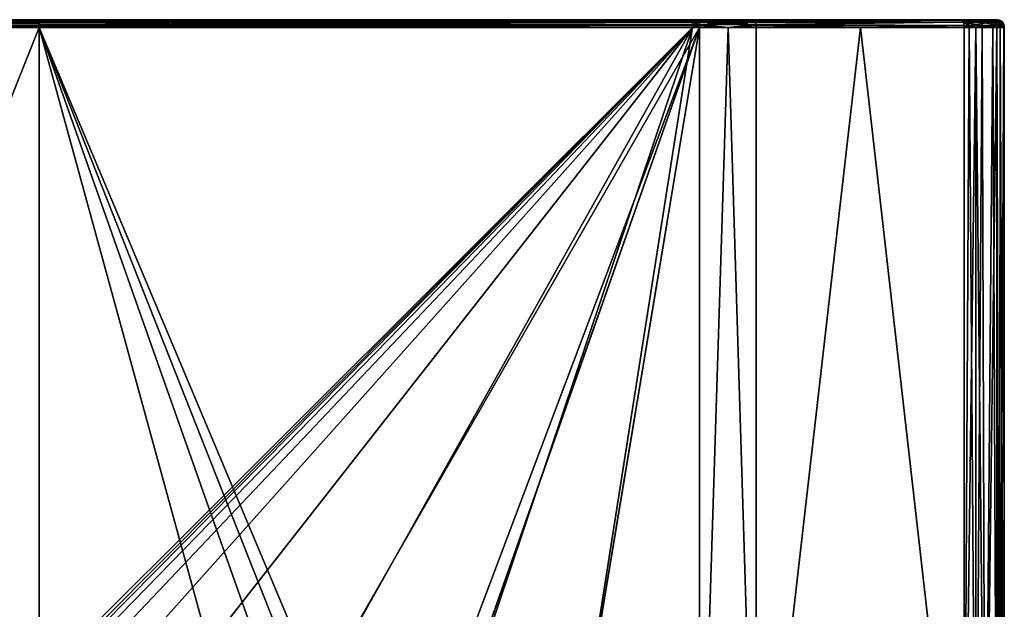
# Model space of a CAD drawing. Header units: centimetres. Extents: x 0.17 to 5.25, y -16.24 to -10.14.
# Tile 6 of 6: x 2.66 to 5.25, y -11.69 to -10.14. Entities that reach past the tile are written whole.
import ezdxf

# ---------------------------------------------------------------- set-up
doc = ezdxf.new("R2010")
doc.units = ezdxf.units.CM
doc.layers.get('0').update_dxf_attribs({"true_color": 0x5890e1})

msp = doc.modelspace()

# ---------------------------------------------------------------- meshes
at = {"color": 114, "true_color": 0x1bb158}
mesh = msp.add_polyface(dxfattribs=at)
corners = [(0.9911, -10.1506, 31.9458), (0.9916, -10.1451, 31.9378), (0.9731, -10.1498, 31.9439), (0.9728, -10.1566, 31.9483), (0.9908, -10.1592, 31.9503), (0.9739, -10.1438, 31.9296), (0.9735, -10.1451, 31.9367), (0.992, -10.1438, 31.9306), (0.9735, -10.1452, 31.937), (0.9728, -10.1592, 31.9492), (0.9908, -10.1641, 31.9509), (2.0151, -11.9055, 30.0839), (0.9727, -10.1641, 30.1277), (2.7105, -10.1641, 30.0756), (1.9753, -11.9102, 30.0849), (1.6439, -11.9807, 30.0952), (1.6147, -11.991, 30.0963), (1.3314, -12.1736, 30.1084), (1.3118, -12.1959, 30.1093), (1.3015, -12.2085, 30.1098), (0.9727, -12.5579, 30.1277), (1.3113, -12.1983, 31.9682), (0.9727, -10.1641, 31.9498), (0.9727, -12.5579, 31.9498), (1.613, -11.9927, 31.9811), (1.9727, -11.9117, 31.9924), (2.7107, -11.8799, 32.0018), (1.6324, -12.0349, 30.127), (1.6278, -12.0242, 30.1103), (1.9802, -11.9456, 30.0992), (1.9778, -11.9286, 30.0883), (2.0221, -11.9563, 30.1333), (1.983, -11.9609, 30.1342), (1.982, -11.957, 30.1159), (1.6619, -12.0289, 30.1441), (2.0185, -12.0018, 31.4151), (1.7192, -12.0576, 31.4151), (0.9739, -10.1438, 30.1479), (2.7105, -10.1451, 30.0887), (0.9735, -10.1451, 30.1408), (0.973, -10.1506, 30.1328), (2.7105, -10.1592, 30.0762), (0.9728, -10.1566, 30.1291), (0.9731, -10.1498, 30.1336), (2.7105, -10.1506, 30.0807), (0.9728, -10.1592, 30.1283), (0.9735, -10.1452, 30.1405), (0.1908, -10.1438, 31.366), (4.429, -10.1438, 31.9306), (2.7105, -10.1438, 30.0959)]
mesh.append_faces([[corners[k] for k in face] for face in [(0, 1, 2), (0, 3, 4), (5, 6, 7), (7, 6, 1), (6, 8, 1), (1, 8, 2), (4, 9, 10), (11, 12, 13), (11, 14, 12), (12, 14, 15), (16, 12, 15), (16, 17, 12), (12, 17, 18), (19, 12, 18), (19, 20, 12), (21, 22, 23), (21, 10, 22), (21, 24, 10), (10, 24, 25), (26, 10, 25), (27, 28, 29), (28, 30, 29), (15, 14, 30), (30, 14, 11), (31, 32, 33), (33, 32, 34), (34, 27, 33), (33, 27, 29), (32, 35, 36), (34, 32, 36), (37, 38, 39), (40, 41, 42), (40, 43, 44), (42, 41, 45), (13, 12, 45), (43, 46, 38), (38, 46, 39)]], dxfattribs={"color": 114})
mesh.append_faces([[corners[k] for k in face] for face in [(47, 7, 48), (47, 49, 37)]], dxfattribs={"vtx0": -1, "vtx2": -1, "color": 114})
mesh = msp.add_polyface(dxfattribs=at)
corners = [(2.7105, -10.1641, 30.0756), (3.1827, -11.888, 30.0794), (2.7105, -11.8785, 30.0756), (2.0151, -11.9055, 30.0839), (2.7107, -11.8799, 32.0018), (4.4302, -10.1641, 31.9509), (0.9908, -10.1641, 31.9509), (2.7165, -11.88, 32.0019), (2.7223, -11.8801, 32.0019), (2.7136, -11.88, 32.0019), (2.7122, -11.88, 32.0019), (2.7109, -11.88, 32.0019), (2.7102, -11.9297, 30.125), (2.7104, -11.9256, 30.1066), (3.1792, -11.9395, 30.1288), (2.7104, -11.9141, 30.09), (3.4391, -11.9571, 30.1159), (2.7104, -11.9031, 30.0819), (3.441, -11.9457, 30.0992), (2.7103, -11.897, 30.079), (1.982, -11.957, 30.1159), (1.9802, -11.9456, 30.0992), (2.0221, -11.9563, 30.1333), (1.9778, -11.9286, 30.0883), (2.7101, -11.9747, 31.4151), (2.0725, -11.9961, 31.4151), (2.0185, -12.0018, 31.4151), (1.983, -11.9609, 30.1342), (2.0801, -12.0117, 31.488), (2.71, -11.991, 31.488), (2.0843, -12.0571, 31.5542), (3.3365, -12.0115, 31.488), (0.9739, -10.1438, 30.1479), (2.7105, -10.1438, 30.0959), (2.7105, -10.1451, 30.0887), (0.973, -10.1506, 30.1328), (2.7105, -10.1506, 30.0807), (2.7105, -10.1592, 30.0762), (0.9731, -10.1498, 30.1336), (0.9728, -10.1592, 30.1283), (0.9916, -10.1451, 31.9378), (0.9911, -10.1506, 31.9458), (4.4299, -10.1506, 31.9458), (0.992, -10.1438, 31.9306), (4.4294, -10.1451, 31.9378), (0.9908, -10.1592, 31.9503), (4.4302, -10.1592, 31.9503), (0.1908, -10.1438, 31.366), (4.447, -10.1438, 30.1479)]
mesh.append_faces([[corners[k] for k in face] for face in [(0, 1, 2), (3, 0, 2), (4, 5, 6), (4, 7, 8), (4, 9, 7), (4, 10, 9), (4, 11, 10), (12, 13, 14), (13, 15, 16), (15, 17, 18), (18, 17, 19), (19, 2, 1), (20, 21, 15), (13, 20, 15), (13, 22, 20), (13, 12, 22), (19, 3, 2), (19, 23, 3), (19, 21, 23), (19, 17, 21), (21, 17, 15), (24, 25, 12), (12, 25, 22), (22, 25, 26), (27, 22, 26), (14, 24, 12), (26, 25, 28), (28, 25, 24), (29, 28, 24), (29, 30, 28), (31, 29, 24), (32, 33, 34), (35, 36, 37), (36, 38, 34), (37, 0, 39)]], dxfattribs={"color": 114})
mesh.append_faces([[corners[k] for k in face] for face in [(47, 48, 33)]], dxfattribs={"vtx0": -1, "vtx2": -1, "color": 114})
mesh.append_faces([[corners[k] for k in face] for face in [(40, 41, 42), (43, 40, 44), (41, 45, 46), (45, 6, 5)]], dxfattribs={"vtx2": -1, "color": 114})
mesh = msp.add_polyface(dxfattribs=at)
corners = [(4.4474, -10.1451, 31.9367), (4.429, -10.1438, 31.9306), (4.4294, -10.1451, 31.9378), (4.4299, -10.1506, 31.9458), (4.4479, -10.1498, 31.9439), (0.9916, -10.1451, 31.9378), (0.992, -10.1438, 31.9306), (0.9911, -10.1506, 31.9458), (4.4302, -10.1592, 31.9503), (4.447, -10.1438, 30.1479), (4.4474, -10.1451, 30.1408), (2.7105, -10.1438, 30.0959), (2.7105, -10.1451, 30.0887), (4.4474, -10.1452, 30.1405), (4.4479, -10.1498, 30.1336), (2.7105, -10.1506, 30.0807), (4.448, -10.1506, 30.1328), (4.4482, -10.1566, 30.1291), (4.4482, -10.1592, 30.1283), (0.1908, -10.1438, 31.366), (4.447, -10.1438, 31.9296), (4.5197, -10.1438, 31.9197), (4.5902, -10.1438, 31.8991), (4.8647, -10.1438, 31.7929), (5.137, -10.1438, 31.6811), (5.1643, -10.1438, 31.6662), (5.1789, -10.1438, 31.6548), (5.2127, -10.1438, 31.6115), (5.2203, -10.1438, 31.5948), (5.2302, -10.1438, 31.5407), (5.2302, -10.1438, 31.366), (5.2302, -10.1438, 31.1911), (5.2302, -10.1438, 31.0387), (5.2302, -10.1438, 30.8863), (5.2302, -10.1438, 30.7115), (5.2302, -10.1438, 30.5367), (5.2291, -10.1438, 30.5183), (5.2127, -10.1438, 30.4659), (5.2031, -10.1438, 30.4502), (5.1643, -10.1438, 30.4112), (5.1486, -10.1438, 30.4018), (5.137, -10.1438, 30.3963), (4.8647, -10.1438, 30.2845), (4.5902, -10.1438, 30.1784), (4.5197, -10.1438, 30.1577)]
mesh.append_faces([[corners[k] for k in face] for face in [(0, 1, 2), (2, 3, 4), (9, 10, 11), (11, 10, 12), (10, 13, 12), (12, 13, 14), (15, 14, 16), (17, 15, 16), (17, 18, 15), (14, 15, 12)]], dxfattribs={"color": 114})
mesh.append_faces([[corners[k] for k in face] for face in [(5, 3, 2), (6, 2, 1), (7, 8, 3)]], dxfattribs={"vtx0": -1, "color": 114})
mesh.append_faces([[corners[k] for k in face] for face in [(19, 1, 20), (19, 20, 21), (19, 21, 22), (19, 22, 23), (19, 23, 24), (19, 24, 25), (19, 25, 26), (19, 26, 27), (19, 27, 28), (19, 28, 29), (19, 29, 30), (19, 30, 31), (19, 31, 32), (19, 32, 33), (19, 33, 34), (19, 34, 35), (19, 35, 36), (19, 36, 37), (19, 37, 38), (19, 38, 39), (19, 39, 40), (19, 40, 41), (19, 41, 42), (19, 42, 43), (19, 43, 44), (19, 44, 9)]], dxfattribs={"vtx0": -1, "vtx2": -1, "color": 114})
mesh = msp.add_polyface(dxfattribs=at)
corners = [(4.4482, -10.1566, 31.9483), (4.4302, -10.1592, 31.9503), (4.4482, -10.1592, 31.9492), (4.524, -10.1641, 31.9395), (4.5971, -10.1592, 31.9176), (4.5968, -10.1566, 31.9167), (4.4302, -10.1641, 31.9509), (4.4483, -10.1641, 31.9498), (3.3227, -11.8975, 30.0821), (3.1827, -11.888, 30.0794), (2.7105, -10.1641, 30.0756), (4.4483, -10.1641, 30.1277), (3.4458, -11.9104, 30.0849), (2.7107, -11.8799, 32.0018), (2.7223, -11.8801, 32.0019), (0.9908, -10.1592, 31.9503), (2.7339, -11.8801, 32.0019), (2.757, -11.8801, 32.0018), (2.8032, -11.8803, 32.0017), (2.8958, -11.8813, 32.0013), (3.0801, -11.8853, 31.9996), (3.4485, -11.9118, 31.9924), (4.1097, -12.1984, 31.9682), (4.5973, -12.558, 31.9182), (4.8722, -10.1641, 31.8118), (4.5973, -10.1641, 31.9181), (4.4482, -12.5582, 31.9498), (4.5973, -10.1641, 30.1594), (4.8722, -10.1641, 30.2656), (4.5973, -12.558, 30.1593), (4.524, -10.1641, 30.1379), (4.4482, -12.5582, 30.1277), (4.5968, -10.1566, 30.1607), (4.5971, -10.1592, 30.1599), (4.4482, -10.1592, 30.1283), (4.4482, -10.1566, 30.1291), (2.7105, -10.1506, 30.0807), (2.7105, -10.1592, 30.0762), (5.1447, -10.1592, 30.3781), (5.1447, -10.1592, 31.6993)]
mesh.append_faces([[corners[k] for k in face] for face in [(0, 1, 2), (3, 4, 5), (2, 6, 7), (2, 1, 6), (8, 9, 10), (10, 11, 12), (13, 14, 6), (0, 3, 5), (14, 16, 6), (6, 16, 17), (18, 6, 17), (18, 19, 6), (6, 19, 20), (21, 6, 20), (7, 6, 22), (23, 24, 25), (25, 3, 23), (26, 3, 7), (27, 28, 29), (11, 30, 31), (29, 30, 27), (3, 2, 7), (0, 2, 3), (30, 32, 33), (27, 30, 33), (11, 34, 30), (30, 34, 35), (32, 30, 35), (36, 34, 37), (11, 10, 34), (34, 10, 37), (27, 33, 28), (28, 33, 38), (33, 32, 38), (24, 39, 4), (25, 24, 4), (4, 39, 5), (25, 4, 3)]], dxfattribs={"color": 114})
mesh.append_faces([[corners[k] for k in face] for face in [(15, 6, 1)]], dxfattribs={"vtx0": -1, "color": 114})
mesh = msp.add_polyface(dxfattribs=at)
corners = [(4.447, -10.1438, 31.9296), (4.429, -10.1438, 31.9306), (4.4474, -10.1451, 31.9367), (4.4474, -10.1452, 31.937), (4.4294, -10.1451, 31.9378), (4.4479, -10.1498, 31.9439), (4.4482, -10.1566, 31.9483), (4.4299, -10.1506, 31.9458), (4.4302, -10.1592, 31.9503), (4.448, -10.1506, 31.9447), (4.5928, -10.1452, 31.9061), (4.5197, -10.1438, 31.9197), (4.5902, -10.1438, 31.8991), (4.5927, -10.1451, 31.9059), (4.5955, -10.1506, 31.9133), (4.5952, -10.1498, 31.9126), (4.5968, -10.1566, 31.9167), (4.5902, -10.1438, 30.1784), (4.5927, -10.1451, 30.1716), (4.5197, -10.1438, 30.1577), (4.5928, -10.1452, 30.1714), (4.4474, -10.1452, 30.1405), (4.4474, -10.1451, 30.1408), (4.447, -10.1438, 30.1479), (4.5952, -10.1498, 30.1649), (4.448, -10.1506, 30.1328), (4.5955, -10.1506, 30.1641), (5.143, -10.1506, 30.3823), (4.5968, -10.1566, 30.1607), (5.1399, -10.1451, 30.3896), (4.8647, -10.1438, 30.2845), (4.4482, -10.1566, 30.1291), (5.143, -10.1506, 31.6952), (5.1399, -10.1451, 31.6878), (4.8647, -10.1438, 31.7929), (4.4479, -10.1498, 30.1336)]
mesh.append_faces([[corners[k] for k in face] for face in [(0, 1, 2), (3, 4, 5), (3, 2, 4), (6, 7, 8), (6, 9, 7), (7, 9, 5), (10, 11, 3), (11, 2, 3), (0, 2, 11), (12, 11, 13), (11, 10, 13), (17, 18, 19), (19, 18, 20), (21, 19, 20), (21, 22, 19), (19, 22, 23), (27, 28, 26), (24, 27, 26), (24, 20, 29), (29, 20, 18), (30, 18, 17), (30, 29, 18), (14, 32, 15), (14, 16, 32), (15, 33, 10), (10, 33, 13), (13, 33, 34), (12, 13, 34)]], dxfattribs={"color": 114})
mesh.append_faces([[corners[k] for k in face] for face in [(5, 10, 3), (5, 14, 15), (14, 6, 16), (24, 21, 20), (25, 24, 26), (25, 28, 31)]], dxfattribs={"vtx0": -1, "color": 114})
mesh.append_faces([[corners[k] for k in face] for face in [(5, 15, 10), (5, 9, 14), (14, 9, 6), (24, 35, 21), (25, 35, 24), (25, 26, 28)]], dxfattribs={"vtx2": -1, "color": 114})
mesh = msp.add_polyface(dxfattribs=at)
corners = [(4.5952, -10.1498, 30.1649), (5.1399, -10.1451, 30.3896), (5.143, -10.1506, 30.3823), (4.8647, -10.1438, 30.2845), (5.137, -10.1438, 30.3963), (5.1577, -10.1592, 30.3843), (5.1557, -10.1506, 30.3883), (5.1519, -10.1451, 30.3954), (5.1643, -10.1438, 30.4112), (5.1486, -10.1438, 30.4018), (5.2091, -10.1451, 30.446), (5.2031, -10.1438, 30.4502), (5.2127, -10.1438, 30.4659), (5.2362, -10.1451, 30.5174), (5.2291, -10.1438, 30.5183), (5.2157, -10.1506, 30.4415), (5.2302, -10.1438, 30.8863), (5.2326, -10.144, 30.8863), (5.2302, -10.1438, 30.7115), (5.2442, -10.1506, 30.5165), (5.2302, -10.1438, 31.0387), (5.2302, -10.1438, 31.1911), (5.2326, -10.144, 31.1911), (5.2302, -10.1438, 31.366), (5.2127, -10.1438, 31.6115), (5.227, -10.1451, 31.5973), (5.2203, -10.1438, 31.5948), (5.1836, -10.1451, 31.6602), (5.1789, -10.1438, 31.6548), (5.1643, -10.1438, 31.6662), (5.1399, -10.1451, 31.6878), (5.137, -10.1438, 31.6811), (5.2302, -10.1438, 31.5407), (5.143, -10.1506, 31.6952), (5.1889, -10.1506, 31.6662), (4.5952, -10.1498, 31.9126), (4.8647, -10.1438, 31.7929), (5.2344, -10.1506, 31.6002), (5.2302, -10.1438, 30.5367), (5.1919, -10.1592, 31.6696), (5.2374, -10.1451, 31.5407), (5.2387, -10.1592, 31.6018)]
mesh.append_faces([[corners[k] for k in face] for face in [(0, 1, 2), (3, 4, 1), (8, 7, 9), (8, 10, 7), (8, 11, 10), (10, 11, 12), (13, 12, 14), (13, 10, 12), (16, 17, 18), (20, 17, 16), (20, 21, 22), (23, 22, 21), (24, 25, 26), (24, 27, 25), (24, 28, 27), (27, 28, 29), (30, 29, 31), (30, 27, 29), (33, 30, 35), (30, 31, 36)]], dxfattribs={"color": 114})
mesh.append_faces([[corners[k] for k in face] for face in [(5, 2, 6), (6, 1, 7), (7, 4, 9), (6, 10, 15), (15, 13, 19), (25, 32, 26), (27, 33, 34), (27, 37, 25)]], dxfattribs={"vtx0": -1, "color": 114})
mesh.append_faces([[corners[k] for k in face] for face in [(6, 2, 1), (7, 1, 4), (13, 14, 38), (6, 7, 10), (5, 6, 15), (15, 10, 13), (39, 34, 33), (25, 40, 32), (27, 30, 33), (41, 37, 34), (27, 34, 37)]], dxfattribs={"vtx2": -1, "color": 114})
mesh = msp.add_polyface(dxfattribs=at)
corners = [(5.1447, -10.1592, 30.3781), (4.5968, -10.1566, 30.1607), (5.143, -10.1506, 30.3823), (5.1759, -10.1641, 30.3946), (5.1577, -10.1592, 30.3843), (5.2194, -10.1592, 30.4389), (5.158, -10.1641, 30.3837), (5.249, -10.1563, 30.5367), (5.2487, -10.1592, 30.5159), (5.2442, -10.1506, 30.5165), (5.2499, -10.1592, 30.5367), (5.2307, -10.1641, 30.4565), (5.2157, -10.1506, 30.4415), (5.2505, -10.1641, 30.7115), (5.249, -10.1564, 30.8863), (5.2505, -10.1641, 30.8863), (5.2482, -10.1547, 30.8863), (5.2454, -10.1506, 30.5367), (5.2505, -10.1641, 31.0387), (5.249, -10.1564, 31.1911), (5.2505, -10.1641, 31.1911), (5.2482, -10.1547, 31.1911), (5.2505, -10.1641, 31.366), (5.2499, -10.1592, 31.5407), (5.2505, -10.1641, 31.5407), (5.249, -10.1563, 31.5407), (5.2307, -10.1641, 31.621), (5.2387, -10.1592, 31.6018), (5.1919, -10.1592, 31.6696), (5.1923, -10.1641, 31.6701), (5.1759, -10.1641, 31.6829), (5.2344, -10.1506, 31.6002), (5.2393, -10.1641, 31.602), (5.1447, -10.1592, 31.6993), (5.1449, -10.1641, 31.6998), (5.143, -10.1506, 31.6952), (5.1889, -10.1506, 31.6662), (4.8722, -10.1641, 31.8118), (4.5968, -10.1566, 31.9167), (5.1449, -10.1641, 30.3776), (5.2493, -10.1641, 30.5159)]
mesh.append_faces([[corners[k] for k in face] for face in [(0, 1, 2), (3, 4, 5), (7, 8, 9), (7, 10, 8), (8, 11, 5), (13, 10, 14), (15, 13, 14), (10, 7, 14), (14, 7, 16), (16, 7, 17), (15, 14, 18), (18, 14, 19), (20, 18, 19), (19, 14, 21), (21, 14, 16), (20, 19, 22), (22, 19, 23), (24, 22, 23), (23, 19, 25), (25, 19, 21), (26, 27, 28), (29, 28, 30), (29, 26, 28), (23, 25, 27), (27, 25, 31), (33, 30, 28), (33, 34, 30), (26, 32, 27), (34, 33, 37), (38, 33, 35)]], dxfattribs={"color": 114})
mesh.append_faces([[corners[k] for k in face] for face in [(6, 0, 4), (12, 8, 5), (4, 12, 5), (32, 23, 27), (28, 35, 33), (27, 36, 28)]], dxfattribs={"vtx0": -1, "color": 114})
mesh.append_faces([[corners[k] for k in face] for face in [(6, 39, 0), (4, 0, 2), (40, 8, 10), (32, 24, 23)]], dxfattribs={"vtx2": -1, "color": 114})
mesh = msp.add_polyface(dxfattribs=at)
corners = [(5.249, -10.1563, 30.5367), (5.2442, -10.1506, 30.5165), (5.2454, -10.1506, 30.5367), (5.2445, -10.1498, 30.5367), (5.2362, -10.1451, 30.5174), (5.238, -10.1453, 30.5367), (5.2374, -10.1451, 30.5367), (5.2302, -10.1438, 30.5367), (5.2445, -10.1498, 30.8863), (5.2418, -10.1474, 30.8863), (5.2379, -10.1453, 30.8863), (5.2326, -10.144, 30.8863), (5.2302, -10.1438, 30.7115), (5.2482, -10.1547, 30.8863), (5.2445, -10.1498, 31.1911), (5.2418, -10.1474, 31.1911), (5.2379, -10.1453, 31.1911), (5.2326, -10.144, 31.1911), (5.2302, -10.1438, 31.0387), (5.2482, -10.1547, 31.1911), (5.2454, -10.1506, 31.5407), (5.2445, -10.1498, 31.5407), (5.238, -10.1453, 31.5407), (5.2374, -10.1451, 31.5407), (5.2302, -10.1438, 31.366), (5.2302, -10.1438, 31.5407), (5.249, -10.1563, 31.5407), (5.2344, -10.1506, 31.6002), (5.227, -10.1451, 31.5973), (5.2157, -10.1506, 30.4415), (5.2487, -10.1592, 30.5159)]
mesh.append_faces([[corners[k] for k in face] for face in [(0, 1, 2), (3, 4, 5), (3, 1, 4), (3, 2, 1), (6, 5, 4), (8, 2, 3), (9, 3, 5), (10, 5, 6), (11, 6, 12), (6, 7, 12), (11, 10, 6), (10, 9, 5), (9, 8, 3), (8, 13, 2), (14, 13, 8), (15, 8, 9), (10, 15, 9), (10, 16, 15), (10, 17, 16), (10, 18, 17), (10, 11, 18), (15, 14, 8), (14, 19, 13), (20, 19, 14), (21, 14, 15), (22, 15, 16), (23, 16, 17), (24, 23, 17), (24, 25, 23), (23, 22, 16), (22, 21, 15), (21, 20, 14), (20, 26, 19), (26, 20, 27), (27, 20, 21), (28, 21, 22), (23, 28, 22), (21, 28, 27)]], dxfattribs={"color": 114})
mesh.append_faces([[corners[k] for k in face] for face in [(4, 7, 6)]], dxfattribs={"vtx0": -1, "color": 114})
mesh.append_faces([[corners[k] for k in face] for face in [(29, 1, 30)]], dxfattribs={"vtx2": -1, "color": 114})
mesh = msp.add_polyface(dxfattribs=at)
corners = [(4.4482, -12.5582, 30.1277), (4.1095, -12.1965, 30.1093), (4.4483, -10.1641, 30.1277), (3.8064, -11.9911, 30.0963), (3.8051, -11.9906, 30.0962), (3.765, -11.9768, 30.0948), (3.4458, -11.9104, 30.0849), (2.7105, -10.1641, 30.0756), (3.3978, -11.9048, 30.0837), (3.3227, -11.8975, 30.0821), (3.4485, -11.9118, 31.9924), (3.8142, -11.9951, 31.9809), (4.4302, -10.1641, 31.9509), (4.1097, -12.1984, 31.9682), (4.4483, -10.1641, 31.9498), (4.4482, -12.5582, 31.9498), (3.1792, -11.9395, 30.1288), (2.7104, -11.9256, 30.1066), (3.4391, -11.9571, 30.1159), (3.3174, -11.9486, 30.1314), (3.3912, -11.9556, 30.1331), (2.7104, -11.9141, 30.09), (3.441, -11.9457, 30.0992), (3.7889, -12.0351, 30.127), (3.7934, -12.0244, 30.1103), (3.4434, -11.9287, 30.0883), (2.7103, -11.897, 30.079), (3.1827, -11.888, 30.0794), (3.7997, -12.0085, 30.0995), (3.7476, -12.0252, 30.1435), (3.4381, -11.9611, 30.1342), (5.1449, -12.5588, 31.6998), (4.8722, -10.1641, 31.8118), (4.5973, -12.558, 31.9182), (4.524, -10.1641, 31.9395), (4.5973, -12.558, 30.1593), (4.8722, -10.1641, 30.2656), (5.1449, -12.5588, 30.3776), (4.524, -10.1641, 30.1379), (3.3985, -12.0015, 31.4151), (3.3383, -11.9954, 31.4151), (2.7101, -11.9747, 31.4151), (3.3365, -12.0115, 31.488)]
mesh.append_faces([[corners[k] for k in face] for face in [(0, 1, 2), (2, 1, 3), (4, 2, 3), (4, 5, 2), (2, 5, 6), (7, 6, 8), (9, 7, 8), (10, 11, 12), (12, 11, 13), (14, 13, 15), (16, 17, 18), (19, 18, 20), (19, 16, 18), (18, 21, 22), (23, 22, 24), (25, 26, 27), (9, 25, 27), (9, 8, 25), (25, 8, 6), (5, 25, 6), (5, 28, 25), (5, 4, 28), (28, 4, 3), (18, 29, 30), (20, 18, 30), (24, 22, 25), (28, 24, 25), (23, 18, 22), (26, 25, 22), (31, 32, 33), (33, 34, 15), (35, 36, 37), (0, 38, 35), (20, 39, 40), (19, 40, 16), (19, 20, 40), (40, 41, 16), (20, 30, 39), (40, 42, 41)]], dxfattribs={"color": 114})
mesh = msp.add_polyface(dxfattribs=at)
corners = [(5.2505, -10.1641, 31.5407), (5.2393, -10.1641, 31.602), (5.2505, -12.5579, 31.5407), (5.2378, -12.5585, 31.6055), (5.2307, -10.1641, 31.621), (5.2307, -12.5587, 31.621), (5.1998, -12.5591, 31.6629), (5.1923, -10.1641, 31.6701), (5.1759, -12.5592, 31.6829), (5.1759, -10.1641, 31.6829), (5.1449, -12.5588, 31.6998), (5.1449, -10.1641, 31.6998), (4.8722, -10.1641, 31.8118), (5.2505, -10.1641, 31.1911), (5.2505, -10.1641, 31.366), (5.2505, -12.5579, 31.1911), (5.2505, -10.1641, 30.8863), (5.2505, -10.1641, 31.0387), (5.2505, -12.5579, 30.8863), (5.1449, -12.5588, 30.3776), (4.8722, -10.1641, 30.2656), (5.1449, -10.1641, 30.3776), (5.158, -10.1641, 30.3837), (5.1759, -12.5592, 30.3947), (5.1759, -10.1641, 30.3946), (5.1998, -12.5591, 30.4146), (5.2199, -10.1641, 30.4386), (5.2307, -12.5587, 30.4565), (5.2307, -10.1641, 30.4565), (5.2377, -12.5585, 30.4717), (5.2493, -10.1641, 30.5159), (5.2505, -12.5579, 30.5367), (5.2505, -10.1641, 30.5367), (5.2505, -10.1641, 30.7115), (5.1447, -10.1592, 30.3781), (5.2194, -10.1592, 30.4389), (5.2487, -10.1592, 30.5159), (5.2499, -10.1592, 30.5367), (5.1577, -10.1592, 30.3843)]
mesh.append_faces([[corners[k] for k in face] for face in [(0, 1, 2), (2, 1, 3), (3, 1, 4), (5, 4, 6), (5, 3, 4), (4, 7, 6), (6, 7, 8), (8, 7, 9), (10, 9, 11), (10, 8, 9), (11, 12, 10), (13, 14, 15), (15, 14, 2), (2, 14, 0), (16, 17, 18), (18, 17, 15), (15, 17, 13), (19, 20, 21), (21, 22, 19), (19, 22, 23), (23, 22, 24), (25, 24, 26), (27, 26, 28), (29, 28, 30), (31, 30, 32), (31, 29, 30), (29, 27, 28), (27, 25, 26), (25, 23, 24), (32, 33, 31), (31, 33, 18), (18, 33, 16), (21, 20, 34), (26, 35, 28), (26, 24, 35), (30, 28, 36), (24, 22, 38), (32, 37, 33)]], dxfattribs={"color": 114})
mesh.append_faces([[corners[k] for k in face] for face in [(30, 37, 32)]], dxfattribs={"vtx0": -1, "color": 114})

doc.saveas('drawing.dxf')
